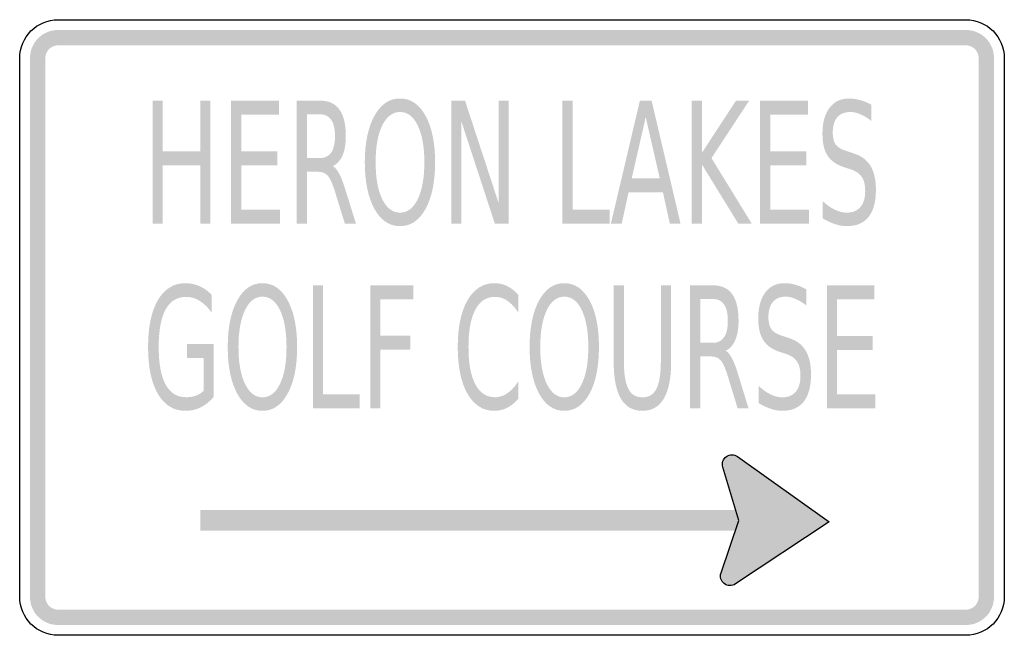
# Model space of a CAD drawing. Header units: inches. Extents: x -0.5 to 0.5, y -0.31 to 0.31.
import ezdxf

# ---------------------------------------------------------------- set-up
doc = ezdxf.new("R2010")
doc.units = ezdxf.units.IN
doc.header["$MEASUREMENT"] = 0

msp = doc.modelspace()

# ---------------------------------------------------------------- hatches: boundary and pattern name
for points in [[(-0.4609, 0.3021), (-0.4637, 0.3019), (-0.4665, 0.3015), (-0.4693, 0.3008), (-0.4719, 0.2999), (-0.4744, 0.2987), (-0.4769, 0.2973), (-0.4791, 0.2956), (-0.4812, 0.2937), (-0.4831, 0.2916), (-0.4848, 0.2894), (-0.4862, 0.2869), (-0.4874, 0.2844), (-0.4883, 0.2818), (-0.489, 0.279), (-0.4894, 0.2762), (-0.4896, 0.2734), (-0.474, 0.2734), (-0.4739, 0.2747), (-0.4737, 0.276), (-0.4734, 0.2772), (-0.473, 0.2784), (-0.4724, 0.2796), (-0.4718, 0.2807), (-0.471, 0.2817), (-0.4701, 0.2826), (-0.4692, 0.2835), (-0.4682, 0.2843), (-0.4671, 0.2849), (-0.4659, 0.2855), (-0.4647, 0.2859), (-0.4635, 0.2862), (-0.4622, 0.2864), (-0.4609, 0.2865), (-0.4609, 0.3021)], [(-0.4609, 0.2865), (0.4609, 0.2865), (0.4609, 0.3021), (-0.4609, 0.3021), (-0.4609, 0.2865)], [(0.4896, 0.2734), (0.4894, 0.2762), (0.489, 0.279), (0.4883, 0.2818), (0.4874, 0.2844), (0.4862, 0.2869), (0.4848, 0.2894), (0.4831, 0.2916), (0.4812, 0.2937), (0.4791, 0.2956), (0.4769, 0.2973), (0.4744, 0.2987), (0.4719, 0.2999), (0.4693, 0.3008), (0.4665, 0.3015), (0.4637, 0.3019), (0.4609, 0.3021), (0.4609, 0.2865), (0.4622, 0.2864), (0.4635, 0.2862), (0.4647, 0.2859), (0.4659, 0.2855), (0.4671, 0.2849), (0.4682, 0.2843), (0.4692, 0.2835), (0.4701, 0.2826), (0.471, 0.2817), (0.4718, 0.2807), (0.4724, 0.2796), (0.473, 0.2784), (0.4734, 0.2772), (0.4737, 0.276), (0.4739, 0.2747), (0.474, 0.2734), (0.4896, 0.2734)], [(-0.474, -0.2734), (-0.474, 0.2734), (-0.4896, 0.2734), (-0.4896, -0.2734), (-0.474, -0.2734)], [(0.474, 0.2734), (0.474, -0.2734), (0.4896, -0.2734), (0.4896, 0.2734), (0.474, 0.2734)], [(-0.3651, 0.2303), (-0.3547, 0.2303), (-0.3547, 0.179), (-0.3167, 0.179), (-0.3167, 0.2303), (-0.3063, 0.2303), (-0.3063, 0.1053), (-0.3167, 0.1053), (-0.3167, 0.1648), (-0.3547, 0.1648), (-0.3547, 0.1053), (-0.3651, 0.1053), (-0.3651, 0.2303)], [(-0.2855, 0.2303), (-0.2367, 0.2303), (-0.2367, 0.216), (-0.275, 0.216), (-0.275, 0.179), (-0.2382, 0.179), (-0.2382, 0.1648), (-0.275, 0.1648), (-0.275, 0.1195), (-0.2357, 0.1195), (-0.2357, 0.1053), (-0.2855, 0.1053), (-0.2855, 0.2303)], [(-0.0617, 0.2303), (-0.0477, 0.2303), (-0.0134, 0.1257), (-0.0134, 0.2303), (-0.0033, 0.2303), (-0.0033, 0.1053), (-0.0174, 0.1053), (-0.0516, 0.2099), (-0.0516, 0.1053), (-0.0617, 0.1053), (-0.0617, 0.2303)], [(0.0511, 0.2303), (0.0615, 0.2303), (0.0615, 0.1195), (0.0991, 0.1195), (0.0991, 0.1053), (0.0511, 0.1053), (0.0511, 0.2303)], [(0.1824, 0.2303), (0.1929, 0.2303), (0.1929, 0.1774), (0.2275, 0.2303), (0.2409, 0.2303), (0.2026, 0.172), (0.2436, 0.1053), (0.2299, 0.1053), (0.1929, 0.1655), (0.1929, 0.1053), (0.1824, 0.1053), (0.1824, 0.2303)], [(0.2518, 0.2303), (0.3006, 0.2303), (0.3006, 0.216), (0.2623, 0.216), (0.2623, 0.179), (0.299, 0.179), (0.299, 0.1648), (0.2623, 0.1648), (0.2623, 0.1195), (0.3016, 0.1195), (0.3016, 0.1053), (0.2518, 0.1053), (0.2518, 0.2303)], [(-0.2021, 0.0428), (-0.1918, 0.0428), (-0.1918, -0.068), (-0.1547, -0.068), (-0.1547, -0.0822), (-0.2021, -0.0822), (-0.2021, 0.0428)], [(-0.144, 0.0428), (-0.1002, 0.0428), (-0.1002, 0.0285), (-0.1336, 0.0285), (-0.1336, -0.0083), (-0.1034, -0.0083), (-0.1034, -0.0225), (-0.1336, -0.0225), (-0.1336, -0.0822), (-0.144, -0.0822), (-0.144, 0.0428)], [(0.3198, 0.0428), (0.3679, 0.0428), (0.3679, 0.0285), (0.3301, 0.0285), (0.3301, -0.0085), (0.3664, -0.0085), (0.3664, -0.0227), (0.3301, -0.0227), (0.3301, -0.068), (0.3689, -0.068), (0.3689, -0.0822), (0.3198, -0.0822), (0.3198, 0.0428)], [(0.2324, -0.1353), (0.232, -0.1344), (0.2315, -0.1336), (0.231, -0.1328), (0.2303, -0.1321), (0.2296, -0.1315), (0.2289, -0.1309), (0.228, -0.1304), (0.2272, -0.13), (0.2263, -0.1297), (0.2253, -0.1294), (0.2244, -0.1293), (0.2234, -0.1292), (0.2225, -0.1293), (0.2215, -0.1294), (0.2206, -0.1297), (0.2197, -0.13), (0.2188, -0.1304), (0.218, -0.1309), (0.2172, -0.1314), (0.2165, -0.1321), (0.2159, -0.1328), (0.2153, -0.1336), (0.2148, -0.1344), (0.2144, -0.1352), (0.2141, -0.1361), (0.2138, -0.1371), (0.2137, -0.138), (0.2136, -0.139), (0.2137, -0.1399), (0.2138, -0.1409), (0.2141, -0.1418), (0.2144, -0.1427), (0.2234, -0.139), (0.2324, -0.1353)], [(0.2291, -0.1311), (0.2141, -0.1418), (0.2297, -0.1974), (0.2537, -0.1906), (0.2291, -0.1311)], [(0.2144, -0.1427), (0.2148, -0.1436), (0.2153, -0.1444), (0.2158, -0.1452), (0.2165, -0.1459), (0.2172, -0.1465), (0.218, -0.1471), (0.2188, -0.1476), (0.2196, -0.148), (0.2205, -0.1483), (0.2215, -0.1486), (0.2224, -0.1487), (0.2234, -0.1488), (0.2243, -0.1487), (0.2253, -0.1486), (0.2262, -0.1484), (0.2271, -0.148), (0.228, -0.1476), (0.2288, -0.1472), (0.2296, -0.1466), (0.2303, -0.1459), (0.2309, -0.1452), (0.2315, -0.1445), (0.232, -0.1436), (0.2324, -0.1428), (0.2327, -0.1419), (0.233, -0.141), (0.2331, -0.14), (0.2332, -0.139), (0.2331, -0.1381), (0.233, -0.1371), (0.2328, -0.1362), (0.2324, -0.1353), (0.2234, -0.139), (0.2144, -0.1427)], [(0.3221, -0.1973), (0.2269, -0.2604), (0.2297, -0.1978), (0.2291, -0.1311), (0.3221, -0.1973)], [(-0.3167, -0.2062), (0.2303, -0.2062), (0.2303, -0.1854), (-0.3167, -0.1854), (-0.3167, -0.2062)], [(0.2123, -0.2492), (0.2295, -0.1981), (0.237, -0.1976), (0.2298, -0.2301), (0.2123, -0.2492)], [(0.2269, -0.2604), (0.2123, -0.2492), (0.2202, -0.227), (0.2313, -0.2272), (0.2269, -0.2604)], [(0.2306, -0.2486), (0.2302, -0.2477), (0.2297, -0.2469), (0.2291, -0.2461), (0.2285, -0.2454), (0.2277, -0.2448), (0.227, -0.2442), (0.2262, -0.2437), (0.2253, -0.2433), (0.2244, -0.2429), (0.2235, -0.2427), (0.2225, -0.2426), (0.2216, -0.2425), (0.2206, -0.2426), (0.2197, -0.2427), (0.2187, -0.2429), (0.2178, -0.2432), (0.217, -0.2437), (0.2161, -0.2441), (0.2154, -0.2447), (0.2146, -0.2453), (0.214, -0.2461), (0.2134, -0.2468), (0.2129, -0.2476), (0.2125, -0.2485), (0.2122, -0.2494), (0.212, -0.2503), (0.2118, -0.2513), (0.2118, -0.2522), (0.2118, -0.2532), (0.2119, -0.2542), (0.2122, -0.2551), (0.2125, -0.256), (0.2215, -0.2523), (0.2306, -0.2486)], [(0.2125, -0.256), (0.2129, -0.2569), (0.2134, -0.2577), (0.214, -0.2584), (0.2146, -0.2592), (0.2153, -0.2598), (0.2161, -0.2604), (0.2169, -0.2609), (0.2178, -0.2613), (0.2187, -0.2616), (0.2196, -0.2619), (0.2205, -0.262), (0.2215, -0.262), (0.2224, -0.262), (0.2234, -0.2619), (0.2243, -0.2616), (0.2252, -0.2613), (0.2261, -0.2609), (0.2269, -0.2604), (0.2277, -0.2599), (0.2284, -0.2592), (0.2291, -0.2585), (0.2296, -0.2577), (0.2301, -0.2569), (0.2305, -0.256), (0.2309, -0.2551), (0.2311, -0.2542), (0.2312, -0.2533), (0.2313, -0.2523), (0.2312, -0.2514), (0.2311, -0.2504), (0.2309, -0.2495), (0.2306, -0.2486), (0.2215, -0.2523), (0.2125, -0.256)], [(-0.4896, -0.2734), (-0.4894, -0.2762), (-0.489, -0.279), (-0.4883, -0.2818), (-0.4874, -0.2844), (-0.4862, -0.2869), (-0.4848, -0.2894), (-0.4831, -0.2916), (-0.4812, -0.2937), (-0.4791, -0.2956), (-0.4769, -0.2973), (-0.4744, -0.2987), (-0.4719, -0.2999), (-0.4693, -0.3009), (-0.4665, -0.3015), (-0.4637, -0.3019), (-0.4609, -0.3021), (-0.4609, -0.2865), (-0.4622, -0.2864), (-0.4635, -0.2862), (-0.4647, -0.2859), (-0.4659, -0.2855), (-0.4671, -0.2849), (-0.4682, -0.2843), (-0.4692, -0.2835), (-0.4701, -0.2826), (-0.471, -0.2817), (-0.4718, -0.2807), (-0.4724, -0.2796), (-0.473, -0.2784), (-0.4734, -0.2772), (-0.4737, -0.276), (-0.4739, -0.2747), (-0.474, -0.2734), (-0.4896, -0.2734)], [(0.4609, -0.3021), (0.4637, -0.3019), (0.4665, -0.3015), (0.4693, -0.3009), (0.4719, -0.2999), (0.4744, -0.2987), (0.4769, -0.2973), (0.4791, -0.2956), (0.4812, -0.2937), (0.4831, -0.2916), (0.4848, -0.2894), (0.4862, -0.2869), (0.4874, -0.2844), (0.4883, -0.2818), (0.489, -0.279), (0.4894, -0.2762), (0.4896, -0.2734), (0.474, -0.2734), (0.4739, -0.2747), (0.4737, -0.276), (0.4734, -0.2772), (0.473, -0.2784), (0.4724, -0.2796), (0.4718, -0.2807), (0.471, -0.2817), (0.4701, -0.2826), (0.4692, -0.2835), (0.4682, -0.2843), (0.4671, -0.2849), (0.4659, -0.2855), (0.4647, -0.2859), (0.4635, -0.2862), (0.4622, -0.2864), (0.4609, -0.2865), (0.4609, -0.3021)], [(0.4609, -0.2865), (-0.4609, -0.2865), (-0.4609, -0.3021), (0.4609, -0.3021), (0.4609, -0.2865)]]:
    msp.add_hatch(color=7).paths.add_polyline_path(points)
h = msp.add_hatch(color=7)
edge = h.paths.add_edge_path()
edge.add_spline(control_points=[(-0.182, 0.1639), (-0.1797, 0.1627), (-0.1776, 0.16), (-0.1754, 0.156), (-0.1733, 0.152), (-0.1712, 0.1465), (-0.1691, 0.1394)], knot_values=[0, 0, 0, 0, 1, 1, 1, 2, 2, 2, 2], degree=3, periodic=0)
edge.add_line((-0.1691, 0.1394), (-0.1584, 0.1053))
edge.add_line((-0.1584, 0.1053), (-0.1697, 0.1053))
edge.add_line((-0.1697, 0.1053), (-0.1796, 0.1373))
edge.add_spline(control_points=[(-0.1796, 0.1373), (-0.1821, 0.1457), (-0.1846, 0.1513), (-0.187, 0.154), (-0.1894, 0.1567), (-0.1926, 0.1581), (-0.1968, 0.1581)], knot_values=[0, 0, 0, 0, 1, 1, 1, 2, 2, 2, 2], degree=3, periodic=0)
edge.add_line((-0.1968, 0.1581), (-0.2081, 0.1581))
edge.add_line((-0.2081, 0.1581), (-0.2081, 0.1053))
edge.add_line((-0.2081, 0.1053), (-0.2186, 0.1053))
edge.add_line((-0.2186, 0.1053), (-0.2186, 0.2303))
edge.add_line((-0.2186, 0.2303), (-0.195, 0.2303))
edge.add_spline(control_points=[(-0.195, 0.2303), (-0.1862, 0.2303), (-0.1796, 0.2273), (-0.1753, 0.2213), (-0.1709, 0.2153), (-0.1688, 0.2063), (-0.1688, 0.1943), (-0.1688, 0.1864), (-0.1699, 0.1799), (-0.1721, 0.1747), (-0.1744, 0.1695), (-0.1777, 0.1659), (-0.182, 0.1639)], knot_values=[0, 0, 0, 0, 1, 1, 1, 2, 2, 2, 3, 3, 3, 4, 4, 4, 4], degree=3, periodic=0)
edge = h.paths.add_edge_path(flags=0)
edge.add_line((-0.2081, 0.2164), (-0.2081, 0.172))
edge.add_line((-0.2081, 0.172), (-0.195, 0.172))
edge.add_spline(control_points=[(-0.195, 0.172), (-0.19, 0.172), (-0.1862, 0.1739), (-0.1836, 0.1777), (-0.181, 0.1814), (-0.1798, 0.187), (-0.1798, 0.1943), (-0.1798, 0.2016), (-0.181, 0.2071), (-0.1836, 0.2108), (-0.1862, 0.2145), (-0.19, 0.2164), (-0.195, 0.2164)], knot_values=[0, 0, 0, 0, 1, 1, 1, 2, 2, 2, 3, 3, 3, 4, 4, 4, 4], degree=3, periodic=0)
edge.add_line((-0.195, 0.2164), (-0.2081, 0.2164))
h = msp.add_hatch(color=7)
edge = h.paths.add_edge_path()
edge.add_spline(control_points=[(-0.1137, 0.2325), (-0.1029, 0.2325), (-0.0942, 0.2267), (-0.0878, 0.2149), (-0.0813, 0.2032), (-0.0781, 0.1874), (-0.0781, 0.1677), (-0.0781, 0.148), (-0.0813, 0.1322), (-0.0878, 0.1205), (-0.0942, 0.1087), (-0.1029, 0.1029), (-0.1137, 0.1029), (-0.1246, 0.1029), (-0.1332, 0.1087), (-0.1397, 0.1204), (-0.1462, 0.1322), (-0.1495, 0.1479), (-0.1495, 0.1677), (-0.1495, 0.1874), (-0.1462, 0.2032), (-0.1397, 0.2149), (-0.1332, 0.2267), (-0.1246, 0.2325), (-0.1137, 0.2325)], knot_values=[0, 0, 0, 0, 1, 1, 1, 2, 2, 2, 3, 3, 3, 4, 4, 4, 5, 5, 5, 6, 6, 6, 7, 7, 7, 8, 8, 8, 8], degree=3, periodic=0)
edge = h.paths.add_edge_path(flags=0)
edge.add_spline(control_points=[(-0.1137, 0.2188), (-0.1213, 0.2188), (-0.1273, 0.2142), (-0.1318, 0.2051), (-0.1363, 0.1959), (-0.1385, 0.1834), (-0.1385, 0.1677), (-0.1385, 0.1519), (-0.1363, 0.1395), (-0.1318, 0.1303), (-0.1273, 0.1212), (-0.1213, 0.1166), (-0.1137, 0.1166), (-0.1062, 0.1166), (-0.1001, 0.1212), (-0.0957, 0.1303), (-0.0913, 0.1395), (-0.089, 0.1519), (-0.089, 0.1677), (-0.089, 0.1834), (-0.0913, 0.1959), (-0.0957, 0.2051), (-0.1001, 0.2142), (-0.1062, 0.2188), (-0.1137, 0.2188)], knot_values=[0, 0, 0, 0, 1, 1, 1, 2, 2, 2, 3, 3, 3, 4, 4, 4, 5, 5, 5, 6, 6, 6, 7, 7, 7, 8, 8, 8, 8], degree=3, periodic=0)
h = msp.add_hatch(color=7)
h.paths.add_polyline_path([(0.1299, 0.2303), (0.1418, 0.2303), (0.1712, 0.1053), (0.1603, 0.1053), (0.1533, 0.1373), (0.1184, 0.1373), (0.1114, 0.1053), (0.1004, 0.1053), (0.1299, 0.2303)])
h.paths.add_polyline_path([(0.1358, 0.2136), (0.1216, 0.1514), (0.1501, 0.1514), (0.1358, 0.2136)], flags=0)
h = msp.add_hatch(color=7)
edge = h.paths.add_edge_path()
edge.add_line((0.3649, 0.2262), (0.3649, 0.2097))
edge.add_spline(control_points=[(0.3649, 0.2097), (0.361, 0.2128), (0.3573, 0.215), (0.3537, 0.2165), (0.3502, 0.2181), (0.3468, 0.2188), (0.3436, 0.2188), (0.3379, 0.2188), (0.3335, 0.217), (0.3304, 0.2135), (0.3273, 0.2099), (0.3258, 0.2048), (0.3258, 0.1982), (0.3258, 0.1927), (0.3268, 0.1885), (0.3288, 0.1857), (0.3309, 0.1829), (0.3348, 0.1806), (0.3405, 0.1789)], knot_values=[0, 0, 0, 0, 1, 1, 1, 2, 2, 2, 3, 3, 3, 4, 4, 4, 5, 5, 5, 6, 6, 6, 6], degree=3, periodic=0)
edge.add_line((0.3405, 0.1789), (0.3468, 0.1768))
edge.add_spline(control_points=[(0.3468, 0.1768), (0.3546, 0.1744), (0.3604, 0.1702), (0.3641, 0.1641), (0.3677, 0.158), (0.3696, 0.1499), (0.3696, 0.1398), (0.3696, 0.1277), (0.3671, 0.1185), (0.3621, 0.1122), (0.3571, 0.106), (0.3498, 0.1029), (0.3401, 0.1029), (0.3364, 0.1029), (0.3325, 0.1035), (0.3284, 0.1049), (0.3243, 0.1062), (0.32, 0.1082), (0.3156, 0.1108)], knot_values=[0, 0, 0, 0, 1, 1, 1, 2, 2, 2, 3, 3, 3, 4, 4, 4, 5, 5, 5, 6, 6, 6, 6], degree=3, periodic=0)
edge.add_line((0.3156, 0.1108), (0.3156, 0.1282))
edge.add_spline(control_points=[(0.3156, 0.1282), (0.3198, 0.1244), (0.324, 0.1215), (0.3281, 0.1195), (0.3321, 0.1176), (0.3361, 0.1166), (0.3401, 0.1166), (0.346, 0.1166), (0.3506, 0.1185), (0.3539, 0.1223), (0.3571, 0.1261), (0.3587, 0.1315), (0.3587, 0.1385), (0.3587, 0.1447), (0.3576, 0.1495), (0.3552, 0.1529), (0.3529, 0.1564), (0.3491, 0.159), (0.3437, 0.1607)], knot_values=[0, 0, 0, 0, 1, 1, 1, 2, 2, 2, 3, 3, 3, 4, 4, 4, 5, 5, 5, 6, 6, 6, 6], degree=3, periodic=0)
edge.add_line((0.3437, 0.1607), (0.3374, 0.1627))
edge.add_spline(control_points=[(0.3374, 0.1627), (0.3296, 0.1652), (0.324, 0.1692), (0.3205, 0.1745), (0.317, 0.1799), (0.3153, 0.1873), (0.3153, 0.1969), (0.3153, 0.2079), (0.3177, 0.2166), (0.3225, 0.223), (0.3273, 0.2294), (0.3339, 0.2325), (0.3424, 0.2325), (0.346, 0.2325), (0.3497, 0.232), (0.3535, 0.2309), (0.3572, 0.2299), (0.361, 0.2283), (0.3649, 0.2262)], knot_values=[0, 0, 0, 0, 1, 1, 1, 2, 2, 2, 3, 3, 3, 4, 4, 4, 5, 5, 5, 6, 6, 6, 6], degree=3, periodic=0)
h = msp.add_hatch(color=7)
edge = h.paths.add_edge_path()
edge.add_line((-0.3133, -0.0644), (-0.3133, -0.0308))
edge.add_line((-0.3133, -0.0308), (-0.3302, -0.0308))
edge.add_line((-0.3302, -0.0308), (-0.3302, -0.0169))
edge.add_line((-0.3302, -0.0169), (-0.3031, -0.0169))
edge.add_line((-0.3031, -0.0169), (-0.3031, -0.0706))
edge.add_spline(control_points=[(-0.3031, -0.0706), (-0.3071, -0.0752), (-0.3115, -0.0787), (-0.3163, -0.0811), (-0.3211, -0.0835), (-0.3262, -0.0846), (-0.3316, -0.0846), (-0.3435, -0.0846), (-0.3529, -0.0789), (-0.3596, -0.0675), (-0.3663, -0.0561), (-0.3696, -0.0402), (-0.3696, -0.0198), (-0.3696, 0.0006), (-0.3663, 0.0165), (-0.3596, 0.0279), (-0.3529, 0.0393), (-0.3435, 0.045), (-0.3316, 0.045), (-0.3267, 0.045), (-0.322, 0.044), (-0.3175, 0.042), (-0.313, 0.04), (-0.3089, 0.0371), (-0.3051, 0.0332)], knot_values=[0, 0, 0, 0, 1, 1, 1, 2, 2, 2, 3, 3, 3, 4, 4, 4, 5, 5, 5, 6, 6, 6, 7, 7, 7, 8, 8, 8, 8], degree=3, periodic=0)
edge.add_line((-0.3051, 0.0332), (-0.3051, 0.0152))
edge.add_spline(control_points=[(-0.3051, 0.0152), (-0.3089, 0.0205), (-0.313, 0.0244), (-0.3173, 0.0271), (-0.3216, 0.0298), (-0.3261, 0.0311), (-0.3308, 0.0311), (-0.3401, 0.0311), (-0.3471, 0.0269), (-0.3518, 0.0183), (-0.3565, 0.0098), (-0.3588, -0.0029), (-0.3588, -0.0198), (-0.3588, -0.0367), (-0.3565, -0.0494), (-0.3518, -0.0579), (-0.3471, -0.0665), (-0.3401, -0.0708), (-0.3308, -0.0708), (-0.3271, -0.0708), (-0.3239, -0.0702), (-0.321, -0.0692), (-0.3182, -0.0682), (-0.3156, -0.0666), (-0.3133, -0.0644)], knot_values=[0, 0, 0, 0, 1, 1, 1, 2, 2, 2, 3, 3, 3, 4, 4, 4, 5, 5, 5, 6, 6, 6, 7, 7, 7, 8, 8, 8, 8], degree=3, periodic=0)
h = msp.add_hatch(color=7)
edge = h.paths.add_edge_path()
edge.add_spline(control_points=[(-0.2534, 0.045), (-0.2427, 0.045), (-0.2342, 0.0392), (-0.2278, 0.0274), (-0.2214, 0.0157), (-0.2182, -0.0001), (-0.2182, -0.0198), (-0.2182, -0.0395), (-0.2214, -0.0553), (-0.2278, -0.067), (-0.2342, -0.0788), (-0.2427, -0.0846), (-0.2534, -0.0846), (-0.2641, -0.0846), (-0.2727, -0.0788), (-0.2791, -0.0671), (-0.2855, -0.0553), (-0.2887, -0.0396), (-0.2887, -0.0198), (-0.2887, -0.0001), (-0.2855, 0.0157), (-0.2791, 0.0274), (-0.2727, 0.0392), (-0.2641, 0.045), (-0.2534, 0.045)], knot_values=[0, 0, 0, 0, 1, 1, 1, 2, 2, 2, 3, 3, 3, 4, 4, 4, 5, 5, 5, 6, 6, 6, 7, 7, 7, 8, 8, 8, 8], degree=3, periodic=0)
edge = h.paths.add_edge_path(flags=0)
edge.add_spline(control_points=[(-0.2534, 0.0313), (-0.2609, 0.0313), (-0.2668, 0.0267), (-0.2712, 0.0176), (-0.2756, 0.0084), (-0.2778, -0.0041), (-0.2778, -0.0198), (-0.2778, -0.0356), (-0.2756, -0.048), (-0.2712, -0.0572), (-0.2668, -0.0663), (-0.2609, -0.0709), (-0.2534, -0.0709), (-0.2459, -0.0709), (-0.24, -0.0663), (-0.2356, -0.0572), (-0.2312, -0.048), (-0.229, -0.0356), (-0.229, -0.0198), (-0.229, -0.0041), (-0.2312, 0.0084), (-0.2356, 0.0176), (-0.24, 0.0267), (-0.2459, 0.0313), (-0.2534, 0.0313)], knot_values=[0, 0, 0, 0, 1, 1, 1, 2, 2, 2, 3, 3, 3, 4, 4, 4, 5, 5, 5, 6, 6, 6, 7, 7, 7, 8, 8, 8, 8], degree=3, periodic=0)
h = msp.add_hatch(color=7)
edge = h.paths.add_edge_path()
edge.add_line((0.0063, 0.0332), (0.0063, 0.0153))
edge.add_spline(control_points=[(0.0063, 0.0153), (0.0028, 0.0206), (-0.0009, 0.0246), (-0.0048, 0.0272), (-0.0087, 0.0298), (-0.0129, 0.0311), (-0.0173, 0.0311), (-0.026, 0.0311), (-0.0327, 0.0268), (-0.0373, 0.018), (-0.0419, 0.0093), (-0.0442, -0.0033), (-0.0442, -0.0198), (-0.0442, -0.0363), (-0.0419, -0.0489), (-0.0373, -0.0576), (-0.0327, -0.0664), (-0.026, -0.0708), (-0.0173, -0.0708), (-0.0129, -0.0708), (-0.0087, -0.0694), (-0.0048, -0.0668), (-0.0009, -0.0642), (0.0028, -0.0602), (0.0063, -0.0549)], knot_values=[0, 0, 0, 0, 1, 1, 1, 2, 2, 2, 3, 3, 3, 4, 4, 4, 5, 5, 5, 6, 6, 6, 7, 7, 7, 8, 8, 8, 8], degree=3, periodic=0)
edge.add_line((0.0063, -0.0549), (0.0063, -0.0726))
edge.add_spline(control_points=[(0.0063, -0.0726), (0.0027, -0.0766), (-0.0011, -0.0796), (-0.0051, -0.0816), (-0.0092, -0.0836), (-0.0134, -0.0846), (-0.0179, -0.0846), (-0.0294, -0.0846), (-0.0385, -0.0789), (-0.0452, -0.0673), (-0.0518, -0.0557), (-0.0551, -0.0399), (-0.0551, -0.0198), (-0.0551, 0.0002), (-0.0518, 0.0161), (-0.0452, 0.0277), (-0.0385, 0.0392), (-0.0294, 0.045), (-0.0179, 0.045), (-0.0133, 0.045), (-0.0091, 0.044), (-0.005, 0.0421), (-0.001, 0.0401), (0.0028, 0.0371), (0.0063, 0.0332)], knot_values=[0, 0, 0, 0, 1, 1, 1, 2, 2, 2, 3, 3, 3, 4, 4, 4, 5, 5, 5, 6, 6, 6, 7, 7, 7, 8, 8, 8, 8], degree=3, periodic=0)
h = msp.add_hatch(color=7)
edge = h.paths.add_edge_path()
edge.add_spline(control_points=[(0.0531, 0.045), (0.0638, 0.045), (0.0724, 0.0392), (0.0788, 0.0274), (0.0852, 0.0157), (0.0883, -0.0001), (0.0883, -0.0198), (0.0883, -0.0395), (0.0852, -0.0553), (0.0788, -0.067), (0.0724, -0.0788), (0.0638, -0.0846), (0.0531, -0.0846), (0.0424, -0.0846), (0.0339, -0.0788), (0.0275, -0.0671), (0.0211, -0.0553), (0.0179, -0.0396), (0.0179, -0.0198), (0.0179, -0.0001), (0.0211, 0.0157), (0.0275, 0.0274), (0.0339, 0.0392), (0.0424, 0.045), (0.0531, 0.045)], knot_values=[0, 0, 0, 0, 1, 1, 1, 2, 2, 2, 3, 3, 3, 4, 4, 4, 5, 5, 5, 6, 6, 6, 7, 7, 7, 8, 8, 8, 8], degree=3, periodic=0)
edge = h.paths.add_edge_path(flags=0)
edge.add_spline(control_points=[(0.0531, 0.0313), (0.0457, 0.0313), (0.0397, 0.0267), (0.0353, 0.0176), (0.0309, 0.0084), (0.0287, -0.0041), (0.0287, -0.0198), (0.0287, -0.0356), (0.0309, -0.048), (0.0353, -0.0572), (0.0397, -0.0663), (0.0457, -0.0709), (0.0531, -0.0709), (0.0606, -0.0709), (0.0666, -0.0663), (0.0709, -0.0572), (0.0753, -0.048), (0.0775, -0.0356), (0.0775, -0.0198), (0.0775, -0.0041), (0.0753, 0.0084), (0.0709, 0.0176), (0.0666, 0.0267), (0.0606, 0.0313), (0.0531, 0.0313)], knot_values=[0, 0, 0, 0, 1, 1, 1, 2, 2, 2, 3, 3, 3, 4, 4, 4, 5, 5, 5, 6, 6, 6, 7, 7, 7, 8, 8, 8, 8], degree=3, periodic=0)
h = msp.add_hatch(color=7)
edge = h.paths.add_edge_path()
edge.add_line((0.1033, 0.0428), (0.1136, 0.0428))
edge.add_line((0.1136, 0.0428), (0.1136, -0.0332))
edge.add_spline(control_points=[(0.1136, -0.0332), (0.1136, -0.0466), (0.1151, -0.0562), (0.1181, -0.0621), (0.121, -0.068), (0.1258, -0.0709), (0.1324, -0.0709), (0.1391, -0.0709), (0.1438, -0.068), (0.1468, -0.0621), (0.1497, -0.0562), (0.1512, -0.0466), (0.1512, -0.0332)], knot_values=[0, 0, 0, 0, 1, 1, 1, 2, 2, 2, 3, 3, 3, 4, 4, 4, 4], degree=3, periodic=0)
edge.add_line((0.1512, -0.0332), (0.1512, 0.0428))
edge.add_line((0.1512, 0.0428), (0.1616, 0.0428))
edge.add_line((0.1616, 0.0428), (0.1616, -0.0353))
edge.add_spline(control_points=[(0.1616, -0.0353), (0.1616, -0.0516), (0.1591, -0.0639), (0.1542, -0.0722), (0.1493, -0.0805), (0.142, -0.0846), (0.1324, -0.0846), (0.1228, -0.0846), (0.1155, -0.0805), (0.1106, -0.0722), (0.1057, -0.0639), (0.1033, -0.0516), (0.1033, -0.0353)], knot_values=[0, 0, 0, 0, 1, 1, 1, 2, 2, 2, 3, 3, 3, 4, 4, 4, 4], degree=3, periodic=0)
edge.add_line((0.1033, -0.0353), (0.1033, 0.0428))
h = msp.add_hatch(color=7)
edge = h.paths.add_edge_path()
edge.add_spline(control_points=[(0.217, -0.0236), (0.2193, -0.0248), (0.2214, -0.0275), (0.2235, -0.0315), (0.2256, -0.0355), (0.2277, -0.041), (0.2298, -0.0481)], knot_values=[0, 0, 0, 0, 1, 1, 1, 2, 2, 2, 2], degree=3, periodic=0)
edge.add_line((0.2298, -0.0481), (0.2403, -0.0822))
edge.add_line((0.2403, -0.0822), (0.2292, -0.0822))
edge.add_line((0.2292, -0.0822), (0.2194, -0.0502))
edge.add_spline(control_points=[(0.2194, -0.0502), (0.2169, -0.0418), (0.2145, -0.0362), (0.2121, -0.0335), (0.2098, -0.0308), (0.2065, -0.0294), (0.2025, -0.0294)], knot_values=[0, 0, 0, 0, 1, 1, 1, 2, 2, 2, 2], degree=3, periodic=0)
edge.add_line((0.2025, -0.0294), (0.1912, -0.0294))
edge.add_line((0.1912, -0.0294), (0.1912, -0.0822))
edge.add_line((0.1912, -0.0822), (0.1809, -0.0822))
edge.add_line((0.1809, -0.0822), (0.1809, 0.0428))
edge.add_line((0.1809, 0.0428), (0.2042, 0.0428))
edge.add_spline(control_points=[(0.2042, 0.0428), (0.2129, 0.0428), (0.2194, 0.0398), (0.2237, 0.0338), (0.2279, 0.0278), (0.2301, 0.0188), (0.2301, 0.0068), (0.2301, -0.0011), (0.229, -0.0076), (0.2267, -0.0128), (0.2245, -0.018), (0.2213, -0.0216), (0.217, -0.0236)], knot_values=[0, 0, 0, 0, 1, 1, 1, 2, 2, 2, 3, 3, 3, 4, 4, 4, 4], degree=3, periodic=0)
edge = h.paths.add_edge_path(flags=0)
edge.add_line((0.1912, 0.0289), (0.1912, -0.0155))
edge.add_line((0.1912, -0.0155), (0.2042, -0.0155))
edge.add_spline(control_points=[(0.2042, -0.0155), (0.2091, -0.0155), (0.2129, -0.0136), (0.2154, -0.0098), (0.218, -0.0061), (0.2192, -0.0005), (0.2192, 0.0068), (0.2192, 0.0141), (0.218, 0.0196), (0.2154, 0.0233), (0.2129, 0.027), (0.2091, 0.0289), (0.2042, 0.0289)], knot_values=[0, 0, 0, 0, 1, 1, 1, 2, 2, 2, 3, 3, 3, 4, 4, 4, 4], degree=3, periodic=0)
edge.add_line((0.2042, 0.0289), (0.1912, 0.0289))
h = msp.add_hatch(color=7)
edge = h.paths.add_edge_path()
edge.add_line((0.2991, 0.0387), (0.2991, 0.0222))
edge.add_spline(control_points=[(0.2991, 0.0222), (0.2952, 0.0253), (0.2915, 0.0275), (0.288, 0.029), (0.2846, 0.0306), (0.2812, 0.0313), (0.278, 0.0313), (0.2724, 0.0313), (0.268, 0.0295), (0.265, 0.026), (0.262, 0.0224), (0.2604, 0.0173), (0.2604, 0.0107), (0.2604, 0.0052), (0.2615, 0.001), (0.2635, -0.0018), (0.2655, -0.0046), (0.2693, -0.0069), (0.275, -0.0086)], knot_values=[0, 0, 0, 0, 1, 1, 1, 2, 2, 2, 3, 3, 3, 4, 4, 4, 5, 5, 5, 6, 6, 6, 6], degree=3, periodic=0)
edge.add_line((0.275, -0.0086), (0.2812, -0.0107))
edge.add_spline(control_points=[(0.2812, -0.0107), (0.2889, -0.0131), (0.2946, -0.0173), (0.2982, -0.0234), (0.3019, -0.0295), (0.3037, -0.0376), (0.3037, -0.0477), (0.3037, -0.0598), (0.3012, -0.069), (0.2963, -0.0753), (0.2914, -0.0815), (0.2841, -0.0846), (0.2746, -0.0846), (0.2709, -0.0846), (0.2671, -0.084), (0.263, -0.0826), (0.259, -0.0813), (0.2548, -0.0793), (0.2504, -0.0767)], knot_values=[0, 0, 0, 0, 1, 1, 1, 2, 2, 2, 3, 3, 3, 4, 4, 4, 5, 5, 5, 6, 6, 6, 6], degree=3, periodic=0)
edge.add_line((0.2504, -0.0767), (0.2504, -0.0593))
edge.add_spline(control_points=[(0.2504, -0.0593), (0.2546, -0.0631), (0.2587, -0.066), (0.2627, -0.068), (0.2667, -0.0699), (0.2707, -0.0709), (0.2746, -0.0709), (0.2804, -0.0709), (0.285, -0.069), (0.2882, -0.0652), (0.2914, -0.0614), (0.293, -0.056), (0.293, -0.049), (0.293, -0.0428), (0.2918, -0.038), (0.2895, -0.0346), (0.2872, -0.0311), (0.2834, -0.0285), (0.2782, -0.0268)], knot_values=[0, 0, 0, 0, 1, 1, 1, 2, 2, 2, 3, 3, 3, 4, 4, 4, 5, 5, 5, 6, 6, 6, 6], degree=3, periodic=0)
edge.add_line((0.2782, -0.0268), (0.272, -0.0248))
edge.add_spline(control_points=[(0.272, -0.0248), (0.2642, -0.0223), (0.2587, -0.0183), (0.2553, -0.013), (0.2518, -0.0076), (0.2501, -0.0002), (0.2501, 0.0094), (0.2501, 0.0204), (0.2525, 0.0291), (0.2572, 0.0355), (0.262, 0.0419), (0.2685, 0.045), (0.2768, 0.045), (0.2804, 0.045), (0.2841, 0.0445), (0.2878, 0.0434), (0.2915, 0.0424), (0.2952, 0.0408), (0.2991, 0.0387)], knot_values=[0, 0, 0, 0, 1, 1, 1, 2, 2, 2, 3, 3, 3, 4, 4, 4, 5, 5, 5, 6, 6, 6, 6], degree=3, periodic=0)

# ---------------------------------------------------------------- linework, layer by layer
at = {"color": 7}
for points in [[(-0.4609, 0.3125), (0.4609, 0.3125)], [(-0.5, -0.2734), (-0.5, 0.2734)], [(0.5, 0.2734), (0.5, -0.2734)], [(0.2291, -0.1311), (0.3221, -0.1973), (0.2269, -0.2604)], [(0.2123, -0.2492), (0.2303, -0.1958), (0.2141, -0.1418)], [(0.4609, -0.3125), (-0.4609, -0.3125)]]:
    msp.add_lwpolyline(points, dxfattribs=at)
for points in [[(-0.5, 0.2734), (-0.5, 0.295), (-0.4825, 0.3125), (-0.4609, 0.3125)], [(0.4609, 0.3125), (0.4825, 0.3125), (0.5, 0.295), (0.5, 0.2734)], [(-0.4609, -0.3125), (-0.4825, -0.3125), (-0.5, -0.295), (-0.5, -0.2734)], [(0.5, -0.2734), (0.5, -0.295), (0.4825, -0.3125), (0.4609, -0.3125)]]:
    msp.add_open_spline(points, degree=3, dxfattribs=at)
for points in [[(0.2141, -0.1418), (0.2129, -0.1378), (0.2143, -0.1335), (0.2177, -0.1311), (0.2211, -0.1286), (0.2257, -0.1286), (0.2291, -0.1311)], [(0.2269, -0.2604), (0.2234, -0.2627), (0.2189, -0.2626), (0.2156, -0.26), (0.2123, -0.2575), (0.2109, -0.2531), (0.2123, -0.2492)]]:
    msp.add_open_spline(points, degree=3, knots=[0, 0, 0, 0, 1, 1, 1, 2, 2, 2, 2], dxfattribs=at)

doc.saveas('drawing.dxf')
